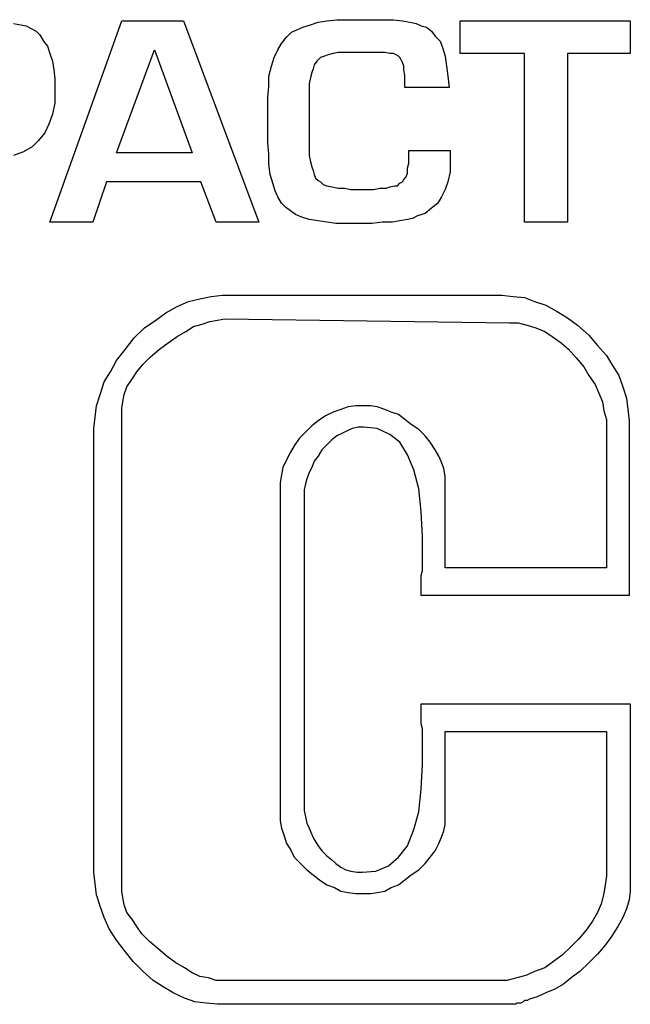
# Model space of a CAD drawing. Extents: x 0.2 to 25, y -0.2 to 2.1.
# Tile 3 of 13: x 7.3 to 8.2, y 0 to 1.6. Entities that reach past the tile are written whole.
import ezdxf

# ---------------------------------------------------------------- set-up
doc = ezdxf.new("R2010")
doc.units = 0

msp = doc.modelspace()

# ---------------------------------------------------------------- linework, layer by layer
at = {"color": 0}
for p, q in [((7.248047, 1.552734, 0.5), (7.259766, 1.550781, 0.5)), ((7.259766, 1.550781, 0.5), (7.267578, 1.548828, 0.5)), ((7.267578, 1.548828, 0.5), (7.275391, 1.544922, 0.5)), ((7.275391, 1.544922, 0.5), (7.283203, 1.541016, 0.5)), ((7.304688, 1.244141, 0.5), (7.416016, 1.556641, 0.5)), ((7.416016, 1.556641, 0.5), (7.511719, 1.556641, 0.5)), ((7.511719, 1.556641, 0.5), (7.628906, 1.244141, 0.5)), ((7.6875, 1.542969, 0.5), (7.697266, 1.546875, 0.5)), ((7.697266, 1.546875, 0.5), (7.708984, 1.550781, 0.5)), ((7.708984, 1.550781, 0.5), (7.720703, 1.554688, 0.5)), ((7.720703, 1.554688, 0.5), (7.734375, 1.556641, 0.5)), ((7.734375, 1.556641, 0.5), (7.75, 1.558594, 0.5)), ((7.75, 1.558594, 0.5), (7.765625, 1.558594, 0.5)), ((7.765625, 1.558594, 0.5), (7.783203, 1.558594, 0.5)), ((7.783203, 1.558594, 0.5), (7.802734, 1.558594, 0.5)), ((7.802734, 1.558594, 0.5), (7.822266, 1.558594, 0.5)), ((7.822266, 1.558594, 0.5), (7.837891, 1.558594, 0.5)), ((7.837891, 1.558594, 0.5), (7.851563, 1.556641, 0.5)), ((7.851563, 1.556641, 0.5), (7.863281, 1.554688, 0.5)), ((7.863281, 1.554688, 0.5), (7.873047, 1.552734, 0.5)), ((7.873047, 1.552734, 0.5), (7.880859, 1.548828, 0.5)), ((7.880859, 1.548828, 0.5), (7.888672, 1.546875, 0.5)), ((7.888672, 1.546875, 0.5), (7.896484, 1.541016, 0.5)), ((7.941406, 1.556641, 0.5), (8.205078, 1.556641, 0.5)), ((7.941406, 1.505859, 0.5), (7.941406, 1.556641, 0.5)), ((8.205078, 1.556641, 0.5), (8.205078, 1.505859, 0.5)), ((7.283203, 1.541016, 0.5), (7.289063, 1.535156, 0.5)), ((7.289063, 1.535156, 0.5), (7.294922, 1.525391, 0.5)), ((7.664063, 1.521484, 0.5), (7.671875, 1.53125, 0.5)), ((7.671875, 1.53125, 0.5), (7.679688, 1.539063, 0.5)), ((7.679688, 1.539063, 0.5), (7.6875, 1.542969, 0.5)), ((7.896484, 1.541016, 0.5), (7.902344, 1.533203, 0.5)), ((7.902344, 1.533203, 0.5), (7.910156, 1.525391, 0.5)), ((7.294922, 1.525391, 0.5), (7.300781, 1.517578, 0.5)), ((7.300781, 1.517578, 0.5), (7.304688, 1.505859, 0.5)), ((7.658203, 1.511719, 0.5), (7.664063, 1.521484, 0.5)), ((7.910156, 1.525391, 0.5), (7.914063, 1.513672, 0.5)), ((7.304688, 1.505859, 0.5), (7.308594, 1.494141, 0.5)), ((7.408203, 1.351563, 0.5), (7.466797, 1.511719, 0.5)), ((7.466797, 1.511719, 0.5), (7.525391, 1.351563, 0.5)), ((7.648438, 1.486328, 0.5), (7.652344, 1.5, 0.5)), ((7.652344, 1.5, 0.5), (7.658203, 1.511719, 0.5)), ((7.724609, 1.5, 0.5), (7.720703, 1.496094, 0.5)), ((7.730469, 1.501953, 0.5), (7.724609, 1.5, 0.5)), ((7.736328, 1.503906, 0.5), (7.730469, 1.501953, 0.5)), ((7.744141, 1.505859, 0.5), (7.736328, 1.503906, 0.5)), ((7.751953, 1.507813, 0.5), (7.744141, 1.505859, 0.5)), ((7.761719, 1.507813, 0.5), (7.751953, 1.507813, 0.5)), ((7.771484, 1.507813, 0.5), (7.761719, 1.507813, 0.5)), ((7.783203, 1.507813, 0.5), (7.771484, 1.507813, 0.5)), ((7.794922, 1.507813, 0.5), (7.783203, 1.507813, 0.5)), ((7.806641, 1.507813, 0.5), (7.794922, 1.507813, 0.5)), ((7.816406, 1.507813, 0.5), (7.806641, 1.507813, 0.5)), ((7.824219, 1.507813, 0.5), (7.816406, 1.507813, 0.5)), ((7.832031, 1.505859, 0.5), (7.824219, 1.507813, 0.5)), ((7.837891, 1.505859, 0.5), (7.832031, 1.505859, 0.5)), ((7.841797, 1.503906, 0.5), (7.837891, 1.505859, 0.5)), ((7.845703, 1.501953, 0.5), (7.841797, 1.503906, 0.5)), ((7.847656, 1.5, 0.5), (7.845703, 1.501953, 0.5)), ((7.849609, 1.496094, 0.5), (7.847656, 1.5, 0.5)), ((7.914063, 1.513672, 0.5), (7.917969, 1.501953, 0.5)), ((7.917969, 1.501953, 0.5), (7.919922, 1.486328, 0.5)), ((8.041016, 1.505859, 0.5), (7.941406, 1.505859, 0.5)), ((8.041016, 1.244141, 0.5), (8.041016, 1.505859, 0.5)), ((8.205078, 1.505859, 0.5), (8.107422, 1.505859, 0.5)), ((8.107422, 1.505859, 0.5), (8.107422, 1.244141, 0.5)), ((7.308594, 1.494141, 0.5), (7.310547, 1.480469, 0.5)), ((7.644531, 1.470703, 0.5), (7.648438, 1.486328, 0.5)), ((7.714844, 1.488281, 0.5), (7.712891, 1.482422, 0.5)), ((7.71875, 1.494141, 0.5), (7.714844, 1.488281, 0.5)), ((7.720703, 1.496094, 0.5), (7.71875, 1.494141, 0.5)), ((7.851563, 1.492188, 0.5), (7.849609, 1.496094, 0.5)), ((7.853516, 1.486328, 0.5), (7.851563, 1.492188, 0.5)), ((7.853516, 1.480469, 0.5), (7.853516, 1.486328, 0.5)), ((7.919922, 1.486328, 0.5), (7.921875, 1.470703, 0.5)), ((7.310547, 1.480469, 0.5), (7.3125, 1.466797, 0.5)), ((7.644531, 1.455078, 0.5), (7.644531, 1.470703, 0.5)), ((7.708984, 1.46875, 0.5), (7.707031, 1.458984, 0.5)), ((7.710938, 1.476563, 0.5), (7.708984, 1.46875, 0.5)), ((7.712891, 1.482422, 0.5), (7.710938, 1.476563, 0.5)), ((7.855469, 1.472656, 0.5), (7.853516, 1.480469, 0.5)), ((7.855469, 1.462891, 0.5), (7.855469, 1.472656, 0.5)), ((7.921875, 1.470703, 0.5), (7.923828, 1.453125, 0.5)), ((7.3125, 1.466797, 0.5), (7.3125, 1.449219, 0.5)), ((7.642578, 1.4375, 0.5), (7.644531, 1.455078, 0.5)), ((7.707031, 1.458984, 0.5), (7.707031, 1.449219, 0.5)), ((7.855469, 1.453125, 0.5), (7.855469, 1.462891, 0.5)), ((7.923828, 1.453125, 0.5), (7.855469, 1.453125, 0.5)), ((7.3125, 1.449219, 0.5), (7.3125, 1.429688, 0.5)), ((7.707031, 1.449219, 0.5), (7.707031, 1.4375, 0.5)), ((7.3125, 1.429688, 0.5), (7.308594, 1.412109, 0.5)), ((7.642578, 1.367188, 0.5), (7.642578, 1.4375, 0.5)), ((7.707031, 1.4375, 0.5), (7.707031, 1.367188, 0.5)), ((7.308594, 1.412109, 0.5), (7.302734, 1.396484, 0.5)), ((7.302734, 1.396484, 0.5), (7.296875, 1.382813, 0.5)), ((7.296875, 1.382813, 0.5), (7.287109, 1.371094, 0.5)), ((7.277344, 1.361328, 0.5), (7.263672, 1.353516, 0.5)), ((7.287109, 1.371094, 0.5), (7.277344, 1.361328, 0.5)), ((7.644531, 1.349609, 0.5), (7.642578, 1.367188, 0.5)), ((7.707031, 1.367188, 0.5), (7.707031, 1.357422, 0.5)), ((7.263672, 1.353516, 0.5), (7.248047, 1.347656, 0.5)), ((7.525391, 1.351563, 0.5), (7.408203, 1.351563, 0.5)), ((7.644531, 1.333984, 0.5), (7.644531, 1.349609, 0.5)), ((7.707031, 1.357422, 0.5), (7.707031, 1.347656, 0.5)), ((7.707031, 1.347656, 0.5), (7.708984, 1.337891, 0.5)), ((7.861328, 1.345703, 0.5), (7.861328, 1.355469, 0.5)), ((7.861328, 1.355469, 0.5), (7.925781, 1.355469, 0.5)), ((7.925781, 1.355469, 0.5), (7.925781, 1.337891, 0.5)), ((7.646484, 1.318359, 0.5), (7.644531, 1.333984, 0.5)), ((7.708984, 1.337891, 0.5), (7.710938, 1.330078, 0.5)), ((7.859375, 1.328125, 0.5), (7.861328, 1.335938, 0.5)), ((7.861328, 1.335938, 0.5), (7.861328, 1.345703, 0.5)), ((7.925781, 1.337891, 0.5), (7.925781, 1.322266, 0.5)), ((7.650391, 1.304688, 0.5), (7.646484, 1.318359, 0.5)), ((7.710938, 1.330078, 0.5), (7.712891, 1.324219, 0.5)), ((7.712891, 1.324219, 0.5), (7.714844, 1.318359, 0.5)), ((7.714844, 1.318359, 0.5), (7.716797, 1.3125, 0.5)), ((7.857422, 1.314453, 0.5), (7.859375, 1.320313, 0.5)), ((7.859375, 1.320313, 0.5), (7.859375, 1.328125, 0.5)), ((7.925781, 1.322266, 0.5), (7.921875, 1.306641, 0.5)), ((7.392578, 1.306641, 0.5), (7.371094, 1.244141, 0.5)), ((7.539063, 1.306641, 0.5), (7.392578, 1.306641, 0.5)), ((7.5625, 1.244141, 0.5), (7.539063, 1.306641, 0.5)), ((7.654297, 1.292969, 0.5), (7.650391, 1.304688, 0.5)), ((7.716797, 1.3125, 0.5), (7.720703, 1.308594, 0.5)), ((7.720703, 1.308594, 0.5), (7.724609, 1.306641, 0.5)), ((7.724609, 1.306641, 0.5), (7.728516, 1.302734, 0.5)), ((7.728516, 1.302734, 0.5), (7.734375, 1.300781, 0.5)), ((7.734375, 1.300781, 0.5), (7.742188, 1.298828, 0.5)), ((7.832031, 1.298828, 0.5), (7.839844, 1.300781, 0.5)), ((7.839844, 1.300781, 0.5), (7.84375, 1.300781, 0.5)), ((7.84375, 1.300781, 0.5), (7.847656, 1.304688, 0.5)), ((7.847656, 1.304688, 0.5), (7.851563, 1.306641, 0.5)), ((7.851563, 1.306641, 0.5), (7.853516, 1.310547, 0.5)), ((7.853516, 1.310547, 0.5), (7.857422, 1.314453, 0.5)), ((7.921875, 1.306641, 0.5), (7.917969, 1.294922, 0.5)), ((7.658203, 1.283203, 0.5), (7.654297, 1.292969, 0.5)), ((7.742188, 1.298828, 0.5), (7.751953, 1.296875, 0.5)), ((7.751953, 1.296875, 0.5), (7.761719, 1.296875, 0.5)), ((7.761719, 1.296875, 0.5), (7.771484, 1.294922, 0.5)), ((7.771484, 1.294922, 0.5), (7.783203, 1.294922, 0.5)), ((7.783203, 1.294922, 0.5), (7.794922, 1.294922, 0.5)), ((7.794922, 1.294922, 0.5), (7.806641, 1.294922, 0.5)), ((7.806641, 1.294922, 0.5), (7.816406, 1.296875, 0.5)), ((7.816406, 1.296875, 0.5), (7.826172, 1.296875, 0.5)), ((7.826172, 1.296875, 0.5), (7.832031, 1.298828, 0.5)), ((7.917969, 1.294922, 0.5), (7.912109, 1.283203, 0.5)), ((7.664063, 1.273438, 0.5), (7.658203, 1.283203, 0.5)), ((7.669922, 1.267578, 0.5), (7.664063, 1.273438, 0.5)), ((7.90625, 1.273438, 0.5), (7.896484, 1.265625, 0.5)), ((7.912109, 1.283203, 0.5), (7.90625, 1.273438, 0.5)), ((7.677734, 1.261719, 0.5), (7.669922, 1.267578, 0.5)), ((7.685547, 1.255859, 0.5), (7.677734, 1.261719, 0.5)), ((7.695313, 1.251953, 0.5), (7.685547, 1.255859, 0.5)), ((7.886719, 1.257813, 0.5), (7.875, 1.253906, 0.5)), ((7.896484, 1.265625, 0.5), (7.886719, 1.257813, 0.5)), ((7.371094, 1.244141, 0.5), (7.304688, 1.244141, 0.5)), ((7.628906, 1.244141, 0.5), (7.5625, 1.244141, 0.5)), ((7.707031, 1.248047, 0.5), (7.695313, 1.251953, 0.5)), ((7.720703, 1.246094, 0.5), (7.707031, 1.248047, 0.5)), ((7.734375, 1.244141, 0.5), (7.720703, 1.246094, 0.5)), ((7.748047, 1.242188, 0.5), (7.734375, 1.244141, 0.5)), ((7.765625, 1.242188, 0.5), (7.748047, 1.242188, 0.5)), ((7.785156, 1.242188, 0.5), (7.765625, 1.242188, 0.5)), ((7.804688, 1.242188, 0.5), (7.785156, 1.242188, 0.5)), ((7.820313, 1.244141, 0.5), (7.804688, 1.242188, 0.5)), ((7.835938, 1.244141, 0.5), (7.820313, 1.244141, 0.5)), ((7.847656, 1.246094, 0.5), (7.835938, 1.244141, 0.5)), ((7.859375, 1.248047, 0.5), (7.847656, 1.246094, 0.5)), ((7.867188, 1.25, 0.5), (7.859375, 1.248047, 0.5)), ((7.875, 1.253906, 0.5), (7.867188, 1.25, 0.5)), ((8.107422, 1.244141, 0.5), (8.041016, 1.244141, 0.5)), ((7.501953, 1.113281, 0.5), (7.519531, 1.121094, 0.5)), ((7.519531, 1.121094, 0.5), (7.537109, 1.125, 0.5)), ((7.537109, 1.125, 0.5), (7.554688, 1.128906, 0.5)), ((7.554688, 1.128906, 0.5), (7.572266, 1.130859, 0.5)), ((7.572266, 1.130859, 0.5), (8.005859, 1.130859, 0.5)), ((8.005859, 1.130859, 0.5), (8.023438, 1.128906, 0.5)), ((8.023438, 1.128906, 0.5), (8.041016, 1.126953, 0.5)), ((8.041016, 1.126953, 0.5), (8.056641, 1.121094, 0.5)), ((8.056641, 1.121094, 0.5), (8.074219, 1.115234, 0.5)), ((7.46875, 1.091797, 0.5), (7.484375, 1.103516, 0.5)), ((7.484375, 1.103516, 0.5), (7.501953, 1.113281, 0.5)), ((8.074219, 1.115234, 0.5), (8.091797, 1.105469, 0.5)), ((8.091797, 1.105469, 0.5), (8.107422, 1.095703, 0.5)), ((7.451172, 1.080078, 0.5), (7.46875, 1.091797, 0.5)), ((7.527344, 1.082031, 0.5), (7.541016, 1.085938, 0.5)), ((7.541016, 1.085938, 0.5), (7.552734, 1.089844, 0.5)), ((7.552734, 1.089844, 0.5), (7.564453, 1.091797, 0.5)), ((7.564453, 1.091797, 0.5), (7.576172, 1.09375, 0.5)), ((7.576172, 1.09375, 0.5), (8.017578, 1.087891, 0.5)), ((8.017578, 1.087891, 0.5), (8.03125, 1.087891, 0.5)), ((8.03125, 1.087891, 0.5), (8.044922, 1.083984, 0.5)), ((8.107422, 1.095703, 0.5), (8.123047, 1.083984, 0.5)), ((7.435547, 1.064453, 0.5), (7.451172, 1.080078, 0.5)), ((7.501953, 1.066406, 0.5), (7.515625, 1.074219, 0.5)), ((7.515625, 1.074219, 0.5), (7.527344, 1.082031, 0.5)), ((8.044922, 1.083984, 0.5), (8.058594, 1.080078, 0.5)), ((8.058594, 1.080078, 0.5), (8.072266, 1.074219, 0.5)), ((8.072266, 1.074219, 0.5), (8.083984, 1.066406, 0.5)), ((8.123047, 1.083984, 0.5), (8.140625, 1.068359, 0.5)), ((7.421875, 1.046875, 0.5), (7.435547, 1.064453, 0.5)), ((7.474609, 1.046875, 0.5), (7.488281, 1.056641, 0.5)), ((7.488281, 1.056641, 0.5), (7.501953, 1.066406, 0.5)), ((8.083984, 1.066406, 0.5), (8.097656, 1.056641, 0.5)), ((8.097656, 1.056641, 0.5), (8.109375, 1.046875, 0.5)), ((8.140625, 1.068359, 0.5), (8.154297, 1.052734, 0.5)), ((7.408203, 1.029297, 0.5), (7.421875, 1.046875, 0.5)), ((7.460938, 1.035156, 0.5), (7.474609, 1.046875, 0.5)), ((8.109375, 1.046875, 0.5), (8.121094, 1.033203, 0.5)), ((8.154297, 1.052734, 0.5), (8.167969, 1.037109, 0.5)), ((7.398438, 1.011719, 0.5), (7.408203, 1.029297, 0.5)), ((7.449219, 1.023438, 0.5), (7.460938, 1.035156, 0.5)), ((8.121094, 1.033203, 0.5), (8.132813, 1.019531, 0.5)), ((8.167969, 1.037109, 0.5), (8.177734, 1.021484, 0.5)), ((7.388672, 0.996094, 0.5), (7.398438, 1.011719, 0.5)), ((7.431641, 1, 0.5), (7.439453, 1.011719, 0.5)), ((7.439453, 1.011719, 0.5), (7.449219, 1.023438, 0.5)), ((8.132813, 1.019531, 0.5), (8.140625, 1.005859, 0.5)), ((8.177734, 1.021484, 0.5), (8.1875, 1.005859, 0.5)), ((7.382813, 0.976563, 0.5), (7.388672, 0.996094, 0.5)), ((7.423828, 0.988281, 0.5), (7.431641, 1, 0.5)), ((8.140625, 1.005859, 0.5), (8.150391, 0.992188, 0.5)), ((8.1875, 1.005859, 0.5), (8.193359, 0.988281, 0.5)), ((7.419922, 0.976563, 0.5), (7.423828, 0.988281, 0.5)), ((8.150391, 0.992188, 0.5), (8.15625, 0.978516, 0.5)), ((8.193359, 0.988281, 0.5), (8.199219, 0.970703, 0.5)), ((7.376953, 0.958984, 0.5), (7.382813, 0.976563, 0.5)), ((7.416016, 0.955078, 0.5), (7.417969, 0.964844, 0.5)), ((7.417969, 0.964844, 0.5), (7.419922, 0.976563, 0.5)), ((8.15625, 0.978516, 0.5), (8.162109, 0.964844, 0.5)), ((8.162109, 0.964844, 0.5), (8.164063, 0.951172, 0.5)), ((8.199219, 0.970703, 0.5), (8.201172, 0.953125, 0.5)), ((7.375, 0.941406, 0.5), (7.376953, 0.958984, 0.5)), ((7.416016, 0.205078, 0.5), (7.416016, 0.955078, 0.5)), ((7.744141, 0.949219, 0.5), (7.732422, 0.943359, 0.5)), ((7.755859, 0.953125, 0.5), (7.744141, 0.949219, 0.5)), ((7.767578, 0.957031, 0.5), (7.755859, 0.953125, 0.5)), ((7.779297, 0.958984, 0.5), (7.767578, 0.957031, 0.5)), ((7.791016, 0.958984, 0.5), (7.779297, 0.958984, 0.5)), ((7.802734, 0.958984, 0.5), (7.791016, 0.958984, 0.5)), ((7.8125, 0.957031, 0.5), (7.802734, 0.958984, 0.5)), ((7.824219, 0.953125, 0.5), (7.8125, 0.957031, 0.5)), ((7.833984, 0.949219, 0.5), (7.824219, 0.953125, 0.5)), ((7.845703, 0.945313, 0.5), (7.833984, 0.949219, 0.5)), ((8.164063, 0.951172, 0.5), (8.167969, 0.9375, 0.5)), ((8.201172, 0.953125, 0.5), (8.203125, 0.935547, 0.5)), ((7.373047, 0.923828, 0.5), (7.375, 0.941406, 0.5)), ((7.720703, 0.935547, 0.5), (7.710938, 0.927734, 0.5)), ((7.732422, 0.943359, 0.5), (7.720703, 0.935547, 0.5)), ((7.855469, 0.9375, 0.5), (7.845703, 0.945313, 0.5)), ((7.865234, 0.929688, 0.5), (7.855469, 0.9375, 0.5)), ((8.167969, 0.9375, 0.5), (8.167969, 0.923828, 0.5)), ((8.203125, 0.935547, 0.5), (8.203125, 0.664063, 0.5)), ((7.373047, 0.234375, 0.5), (7.373047, 0.923828, 0.5)), ((7.701172, 0.917969, 0.5), (7.691406, 0.908203, 0.5)), ((7.710938, 0.927734, 0.5), (7.701172, 0.917969, 0.5)), ((7.765625, 0.919922, 0.5), (7.757813, 0.916016, 0.5)), ((7.773438, 0.923828, 0.5), (7.765625, 0.919922, 0.5)), ((7.783203, 0.925781, 0.5), (7.773438, 0.923828, 0.5)), ((7.791016, 0.925781, 0.5), (7.783203, 0.925781, 0.5)), ((7.8125, 0.923828, 0.5), (7.791016, 0.925781, 0.5)), ((7.832031, 0.914063, 0.5), (7.8125, 0.923828, 0.5)), ((7.876953, 0.921875, 0.5), (7.865234, 0.929688, 0.5)), ((7.886719, 0.912109, 0.5), (7.876953, 0.921875, 0.5)), ((8.167969, 0.923828, 0.5), (8.167969, 0.707031, 0.5)), ((7.691406, 0.908203, 0.5), (7.683594, 0.896484, 0.5)), ((7.742188, 0.90625, 0.5), (7.734375, 0.898438, 0.5)), ((7.75, 0.912109, 0.5), (7.742188, 0.90625, 0.5)), ((7.757813, 0.916016, 0.5), (7.75, 0.912109, 0.5)), ((7.847656, 0.902344, 0.5), (7.832031, 0.914063, 0.5)), ((7.859375, 0.882813, 0.5), (7.847656, 0.902344, 0.5)), ((7.894531, 0.902344, 0.5), (7.886719, 0.912109, 0.5)), ((7.902344, 0.890625, 0.5), (7.894531, 0.902344, 0.5)), ((7.683594, 0.896484, 0.5), (7.677734, 0.886719, 0.5)), ((7.726563, 0.890625, 0.5), (7.720703, 0.880859, 0.5)), ((7.734375, 0.898438, 0.5), (7.726563, 0.890625, 0.5)), ((7.908203, 0.880859, 0.5), (7.902344, 0.890625, 0.5)), ((7.671875, 0.875, 0.5), (7.666016, 0.863281, 0.5)), ((7.677734, 0.886719, 0.5), (7.671875, 0.875, 0.5)), ((7.714844, 0.873047, 0.5), (7.710938, 0.863281, 0.5)), ((7.720703, 0.880859, 0.5), (7.714844, 0.873047, 0.5)), ((7.869141, 0.859375, 0.5), (7.859375, 0.882813, 0.5)), ((7.912109, 0.871094, 0.5), (7.908203, 0.880859, 0.5)), ((7.666016, 0.863281, 0.5), (7.664063, 0.851563, 0.5)), ((7.710938, 0.863281, 0.5), (7.707031, 0.855469, 0.5)), ((7.876953, 0.830078, 0.5), (7.869141, 0.859375, 0.5)), ((7.916016, 0.861328, 0.5), (7.912109, 0.871094, 0.5)), ((7.917969, 0.849609, 0.5), (7.916016, 0.861328, 0.5)), ((7.664063, 0.851563, 0.5), (7.662109, 0.839844, 0.5)), ((7.703125, 0.845703, 0.5), (7.701172, 0.837891, 0.5)), ((7.707031, 0.855469, 0.5), (7.703125, 0.845703, 0.5)), ((7.917969, 0.839844, 0.5), (7.917969, 0.849609, 0.5)), ((7.662109, 0.839844, 0.5), (7.662109, 0.826172, 0.5)), ((7.662109, 0.826172, 0.5), (7.662109, 0.326172, 0.5)), ((7.701172, 0.837891, 0.5), (7.699219, 0.828125, 0.5)), ((7.699219, 0.828125, 0.5), (7.699219, 0.818359, 0.5)), ((7.880859, 0.794922, 0.5), (7.876953, 0.830078, 0.5)), ((7.917969, 0.707031, 0.5), (7.917969, 0.839844, 0.5)), ((7.699219, 0.818359, 0.5), (7.699219, 0.337891, 0.5)), ((7.882813, 0.755859, 0.5), (7.880859, 0.794922, 0.5)), ((7.882813, 0.75, 0.5), (7.882813, 0.755859, 0.5)), ((7.882813, 0.746094, 0.5), (7.882813, 0.75, 0.5)), ((7.882813, 0.740234, 0.5), (7.882813, 0.746094, 0.5)), ((7.882813, 0.734375, 0.5), (7.882813, 0.740234, 0.5)), ((7.882813, 0.728516, 0.5), (7.882813, 0.734375, 0.5)), ((7.882813, 0.722656, 0.5), (7.882813, 0.728516, 0.5)), ((7.882813, 0.716797, 0.5), (7.882813, 0.722656, 0.5)), ((7.882813, 0.708984, 0.5), (7.882813, 0.716797, 0.5)), ((7.882813, 0.703125, 0.5), (7.882813, 0.708984, 0.5)), ((8.167969, 0.707031, 0.5), (7.917969, 0.707031, 0.5)), ((7.880859, 0.695313, 0.5), (7.882813, 0.703125, 0.5)), ((7.880859, 0.689453, 0.5), (7.880859, 0.695313, 0.5)), ((7.880859, 0.683594, 0.5), (7.880859, 0.689453, 0.5)), ((7.880859, 0.677734, 0.5), (7.880859, 0.683594, 0.5)), ((7.880859, 0.671875, 0.5), (7.880859, 0.677734, 0.5)), ((7.880859, 0.667969, 0.5), (7.880859, 0.671875, 0.5)), ((7.880859, 0.664063, 0.5), (7.880859, 0.667969, 0.5)), ((8.203125, 0.664063, 0.5), (7.880859, 0.664063, 0.5)), ((7.880859, 0.492188, 0.5), (7.880859, 0.496094, 0.5)), ((7.880859, 0.496094, 0.5), (8.205078, 0.496094, 0.5)), ((7.880859, 0.486328, 0.5), (7.880859, 0.492188, 0.5)), ((8.205078, 0.496094, 0.5), (8.205078, 0.21875, 0.5)), ((7.880859, 0.482422, 0.5), (7.880859, 0.486328, 0.5)), ((7.880859, 0.476563, 0.5), (7.880859, 0.482422, 0.5)), ((7.880859, 0.470703, 0.5), (7.880859, 0.476563, 0.5)), ((7.880859, 0.464844, 0.5), (7.880859, 0.470703, 0.5)), ((7.882813, 0.457031, 0.5), (7.880859, 0.464844, 0.5)), ((7.882813, 0.451172, 0.5), (7.882813, 0.457031, 0.5)), ((7.882813, 0.443359, 0.5), (7.882813, 0.451172, 0.5)), ((7.917969, 0.320313, 0.5), (7.917969, 0.453125, 0.5)), ((7.917969, 0.453125, 0.5), (8.167969, 0.453125, 0.5)), ((8.167969, 0.453125, 0.5), (8.167969, 0.228516, 0.5)), ((7.882813, 0.435547, 0.5), (7.882813, 0.443359, 0.5)), ((7.882813, 0.429688, 0.5), (7.882813, 0.435547, 0.5)), ((7.882813, 0.421875, 0.5), (7.882813, 0.429688, 0.5)), ((7.882813, 0.416016, 0.5), (7.882813, 0.421875, 0.5)), ((7.882813, 0.412109, 0.5), (7.882813, 0.416016, 0.5)), ((7.880859, 0.363281, 0.5), (7.882813, 0.402344, 0.5)), ((7.882813, 0.40625, 0.5), (7.882813, 0.412109, 0.5)), ((7.882813, 0.402344, 0.5), (7.882813, 0.40625, 0.5)), ((7.876953, 0.328125, 0.5), (7.880859, 0.363281, 0.5)), ((7.699219, 0.337891, 0.5), (7.699219, 0.330078, 0.5)), ((7.662109, 0.326172, 0.5), (7.662109, 0.314453, 0.5)), ((7.699219, 0.330078, 0.5), (7.701172, 0.320313, 0.5)), ((7.869141, 0.300781, 0.5), (7.876953, 0.328125, 0.5)), ((7.662109, 0.314453, 0.5), (7.664063, 0.302734, 0.5)), ((7.701172, 0.320313, 0.5), (7.703125, 0.310547, 0.5)), ((7.703125, 0.310547, 0.5), (7.707031, 0.302734, 0.5)), ((7.916016, 0.298828, 0.5), (7.917969, 0.308594, 0.5)), ((7.917969, 0.308594, 0.5), (7.917969, 0.320313, 0.5)), ((7.664063, 0.302734, 0.5), (7.667969, 0.291016, 0.5)), ((7.667969, 0.291016, 0.5), (7.671875, 0.279297, 0.5)), ((7.707031, 0.302734, 0.5), (7.710938, 0.292969, 0.5)), ((7.710938, 0.292969, 0.5), (7.714844, 0.285156, 0.5)), ((7.859375, 0.275391, 0.5), (7.869141, 0.300781, 0.5)), ((7.912109, 0.289063, 0.5), (7.916016, 0.298828, 0.5)), ((7.671875, 0.279297, 0.5), (7.677734, 0.269531, 0.5)), ((7.714844, 0.285156, 0.5), (7.720703, 0.275391, 0.5)), ((7.720703, 0.275391, 0.5), (7.726563, 0.267578, 0.5)), ((7.845703, 0.257813, 0.5), (7.859375, 0.275391, 0.5)), ((7.902344, 0.267578, 0.5), (7.908203, 0.279297, 0.5)), ((7.908203, 0.279297, 0.5), (7.912109, 0.289063, 0.5)), ((7.677734, 0.269531, 0.5), (7.683594, 0.257813, 0.5)), ((7.726563, 0.267578, 0.5), (7.734375, 0.259766, 0.5)), ((7.894531, 0.257813, 0.5), (7.902344, 0.267578, 0.5)), ((7.683594, 0.257813, 0.5), (7.693359, 0.248047, 0.5)), ((7.693359, 0.248047, 0.5), (7.703125, 0.238281, 0.5)), ((7.734375, 0.259766, 0.5), (7.742188, 0.253906, 0.5)), ((7.742188, 0.253906, 0.5), (7.748047, 0.248047, 0.5)), ((7.748047, 0.248047, 0.5), (7.755859, 0.242188, 0.5)), ((7.830078, 0.244141, 0.5), (7.845703, 0.257813, 0.5)), ((7.876953, 0.238281, 0.5), (7.886719, 0.248047, 0.5)), ((7.886719, 0.248047, 0.5), (7.894531, 0.257813, 0.5)), ((7.375, 0.216797, 0.5), (7.373047, 0.234375, 0.5)), ((7.703125, 0.238281, 0.5), (7.712891, 0.230469, 0.5)), ((7.712891, 0.230469, 0.5), (7.722656, 0.222656, 0.5)), ((7.755859, 0.242188, 0.5), (7.763672, 0.238281, 0.5)), ((7.763672, 0.238281, 0.5), (7.771484, 0.236328, 0.5)), ((7.771484, 0.236328, 0.5), (7.78125, 0.234375, 0.5)), ((7.78125, 0.234375, 0.5), (7.789063, 0.234375, 0.5)), ((7.789063, 0.234375, 0.5), (7.810547, 0.236328, 0.5)), ((7.810547, 0.236328, 0.5), (7.830078, 0.244141, 0.5)), ((7.855469, 0.222656, 0.5), (7.865234, 0.230469, 0.5)), ((7.865234, 0.230469, 0.5), (7.876953, 0.238281, 0.5)), ((7.376953, 0.199219, 0.5), (7.375, 0.216797, 0.5)), ((7.722656, 0.222656, 0.5), (7.734375, 0.214844, 0.5)), ((7.734375, 0.214844, 0.5), (7.746094, 0.210938, 0.5)), ((7.833984, 0.210938, 0.5), (7.845703, 0.214844, 0.5)), ((7.845703, 0.214844, 0.5), (7.855469, 0.222656, 0.5)), ((8.166016, 0.214844, 0.5), (8.164063, 0.201172, 0.5)), ((8.167969, 0.228516, 0.5), (8.166016, 0.214844, 0.5)), ((8.205078, 0.21875, 0.5), (8.205078, 0.205078, 0.5)), ((7.382813, 0.181641, 0.5), (7.376953, 0.199219, 0.5)), ((7.417969, 0.195313, 0.5), (7.416016, 0.205078, 0.5)), ((7.746094, 0.210938, 0.5), (7.755859, 0.205078, 0.5)), ((7.755859, 0.205078, 0.5), (7.767578, 0.203125, 0.5)), ((7.767578, 0.203125, 0.5), (7.779297, 0.201172, 0.5)), ((7.779297, 0.201172, 0.5), (7.791016, 0.201172, 0.5)), ((7.791016, 0.201172, 0.5), (7.802734, 0.201172, 0.5)), ((7.802734, 0.201172, 0.5), (7.8125, 0.203125, 0.5)), ((7.8125, 0.203125, 0.5), (7.824219, 0.205078, 0.5)), ((7.824219, 0.205078, 0.5), (7.833984, 0.210938, 0.5)), ((8.164063, 0.201172, 0.5), (8.160156, 0.185547, 0.5)), ((8.205078, 0.205078, 0.5), (8.203125, 0.191406, 0.5)), ((7.419922, 0.183594, 0.5), (7.417969, 0.195313, 0.5)), ((7.423828, 0.171875, 0.5), (7.419922, 0.183594, 0.5)), ((8.160156, 0.185547, 0.5), (8.154297, 0.171875, 0.5)), ((8.203125, 0.191406, 0.5), (8.199219, 0.177734, 0.5)), ((7.388672, 0.164063, 0.5), (7.382813, 0.181641, 0.5)), ((7.431641, 0.162109, 0.5), (7.423828, 0.171875, 0.5)), ((8.154297, 0.171875, 0.5), (8.146484, 0.158203, 0.5)), ((8.199219, 0.177734, 0.5), (8.193359, 0.164063, 0.5)), ((7.396484, 0.146484, 0.5), (7.388672, 0.164063, 0.5)), ((7.439453, 0.150391, 0.5), (7.431641, 0.162109, 0.5)), ((8.146484, 0.158203, 0.5), (8.136719, 0.144531, 0.5)), ((8.193359, 0.164063, 0.5), (8.185547, 0.150391, 0.5)), ((7.408203, 0.128906, 0.5), (7.396484, 0.146484, 0.5)), ((7.447266, 0.138672, 0.5), (7.439453, 0.150391, 0.5)), ((7.458984, 0.126953, 0.5), (7.447266, 0.138672, 0.5)), ((8.136719, 0.144531, 0.5), (8.125, 0.130859, 0.5)), ((8.185547, 0.150391, 0.5), (8.175781, 0.134766, 0.5)), ((7.419922, 0.113281, 0.5), (7.408203, 0.128906, 0.5)), ((7.472656, 0.115234, 0.5), (7.458984, 0.126953, 0.5)), ((8.125, 0.130859, 0.5), (8.113281, 0.119141, 0.5)), ((8.175781, 0.134766, 0.5), (8.166016, 0.121094, 0.5)), ((7.433594, 0.095703, 0.5), (7.419922, 0.113281, 0.5)), ((7.486328, 0.103516, 0.5), (7.472656, 0.115234, 0.5)), ((8.113281, 0.119141, 0.5), (8.099609, 0.105469, 0.5)), ((8.154297, 0.107422, 0.5), (8.140625, 0.09375, 0.5)), ((8.166016, 0.121094, 0.5), (8.154297, 0.107422, 0.5)), ((7.449219, 0.080078, 0.5), (7.433594, 0.095703, 0.5)), ((7.5, 0.09375, 0.5), (7.486328, 0.103516, 0.5)), ((7.513672, 0.085938, 0.5), (7.5, 0.09375, 0.5)), ((8.085938, 0.095703, 0.5), (8.072266, 0.085938, 0.5)), ((8.099609, 0.105469, 0.5), (8.085938, 0.095703, 0.5)), ((8.140625, 0.09375, 0.5), (8.126953, 0.080078, 0.5)), ((7.464844, 0.066406, 0.5), (7.449219, 0.080078, 0.5)), ((7.525391, 0.078125, 0.5), (7.513672, 0.085938, 0.5)), ((7.537109, 0.072266, 0.5), (7.525391, 0.078125, 0.5)), ((8.056641, 0.080078, 0.5), (8.042969, 0.074219, 0.5)), ((8.072266, 0.085938, 0.5), (8.056641, 0.080078, 0.5)), ((8.126953, 0.080078, 0.5), (8.113281, 0.070313, 0.5)), ((7.480469, 0.056641, 0.5), (7.464844, 0.066406, 0.5)), ((7.550781, 0.070313, 0.5), (7.537109, 0.072266, 0.5)), ((7.5625, 0.066406, 0.5), (7.550781, 0.070313, 0.5)), ((7.572266, 0.066406, 0.5), (7.5625, 0.066406, 0.5)), ((8, 0.066406, 0.5), (7.572266, 0.066406, 0.5)), ((8.013672, 0.066406, 0.5), (8, 0.066406, 0.5)), ((8.029297, 0.070313, 0.5), (8.013672, 0.066406, 0.5)), ((8.042969, 0.074219, 0.5), (8.029297, 0.070313, 0.5)), ((8.113281, 0.070313, 0.5), (8.101563, 0.060547, 0.5)), ((7.496094, 0.046875, 0.5), (7.480469, 0.056641, 0.5)), ((7.513672, 0.039063, 0.5), (7.496094, 0.046875, 0.5)), ((8.074219, 0.046875, 0.5), (8.060547, 0.041016, 0.5)), ((8.087891, 0.052734, 0.5), (8.074219, 0.046875, 0.5)), ((8.101563, 0.060547, 0.5), (8.087891, 0.052734, 0.5)), ((7.529297, 0.033203, 0.5), (7.513672, 0.039063, 0.5)), ((7.546875, 0.03125, 0.5), (7.529297, 0.033203, 0.5)), ((7.564453, 0.029297, 0.5), (7.546875, 0.03125, 0.5)), ((8.029297, 0.03125, 0.5), (8.027344, 0.029297, 0.5)), ((8.033203, 0.03125, 0.5), (8.029297, 0.03125, 0.5)), ((8.035156, 0.03125, 0.5), (8.033203, 0.03125, 0.5)), ((8.039063, 0.033203, 0.5), (8.035156, 0.03125, 0.5)), ((8.041016, 0.035156, 0.5), (8.039063, 0.033203, 0.5)), ((8.044922, 0.035156, 0.5), (8.041016, 0.035156, 0.5)), ((8.048828, 0.037109, 0.5), (8.044922, 0.035156, 0.5)), ((8.060547, 0.041016, 0.5), (8.048828, 0.037109, 0.5)), ((8.025391, 0.029297, 0.5), (7.564453, 0.029297, 0.5)), ((8.027344, 0.029297, 0.5), (8.025391, 0.029297, 0.5))]:
    msp.add_line(p, q, dxfattribs=at)

doc.saveas('drawing.dxf')
